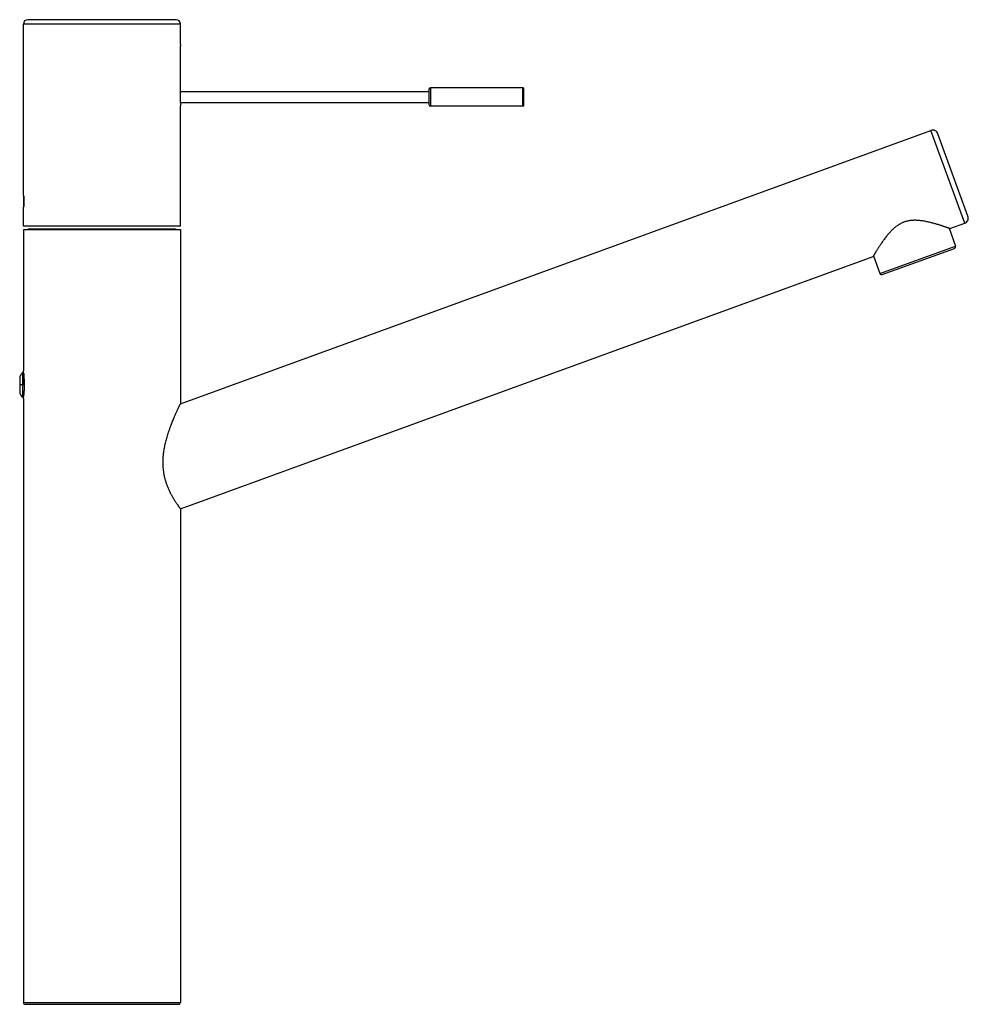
# Model space of a CAD drawing. Header units: millimetres. Extents: x 130 to 789, y -195 to 496.
# Tile 5 of 5: x 529 to 789, y 226 to 496. Entities that reach past the tile are written whole.
import ezdxf

# ---------------------------------------------------------------- set-up
doc = ezdxf.new("R2010")
doc.units = ezdxf.units.MM
doc.header["$LTSCALE"] = 30.734
doc.layers.get('0').update_dxf_attribs({"linetype": 'CONTINUOUS'})

msp = doc.modelspace()

# ---------------------------------------------------------------- linework, layer by layer
for p, q in [((530.01, 448.41), (530.01, 494.41)), ((573.01, 494.41), (530.01, 494.41)), ((571.81, 495.61), (531.21, 495.61)), ((573.01, 488.81), (573.01, 494.41)), ((572.92, 486.91), (572.92, 473.91)), ((641.41, 476.96), (641.41, 471.96)), ((666.71, 476.96), (641.41, 476.96)), ((666.71, 471.96), (666.71, 476.96)), ((572.92, 475.96), (641.01, 475.96)), ((641.01, 476.56), (641.01, 472.36)), ((667.01, 472.26), (667.01, 476.66)), ((572.94, 472.96), (641.01, 472.96)), ((573.01, 439.11), (573.01, 472.01)), ((666.71, 471.96), (641.41, 471.96)), ((573.01, 390.53), (778.41, 465.29)), ((787.65, 439.92), (778.41, 465.29)), ((788.54, 441.84), (780.33, 464.39)), ((530.11, 447.31), (530.11, 444.51)), ((530.01, 439.11), (530.01, 443.41)), ((783.61, 438.45), (787.65, 439.92)), ((573.01, 439.11), (530.01, 439.11)), ((530.01, 438.16), (530.01, 399.41)), ((530.01, 438.16), (573.01, 438.16)), ((531.71, 438.35), (571.31, 438.35)), ((573.01, 438.16), (573.01, 390.53)), ((783.36, 438.54), (785.13, 433.68)), ((764.45, 426.16), (785.13, 433.68)), ((765.1, 425.86), (784.83, 433.04)), ((573.01, 361.8), (762.56, 430.79)), ((762.69, 431.01), (764.45, 426.16)), ((529.81, 399.06), (529.81, 395.66)), ((530.11, 398.79), (530.11, 395.66)), ((529.01, 397.46), (529.01, 393.86)), ((529.81, 395.66), (529.01, 395.66)), ((530.11, 395.66), (529.81, 395.66)), ((529.81, 395.66), (529.81, 392.26)), ((530.01, 391.91), (530.01, 226.66)), ((573.01, 361.8), (573.01, 226.66)), ((530.01, 226.66), (573.01, 226.66)), ((530.51, 226.16), (572.51, 226.16))]:
    msp.add_line(p, q)
for centre, radius, start, end in [((531.21, 494.41), 1.2, 90, 180), ((571.81, 494.41), 1.2, 0, 90), ((641.41, 476.56), 0.4, 90, 180), ((666.71, 476.66), 0.3, 359.9999, 90), ((594.53, 473.92), 21.6, 180.0138, 185.0598), ((641.41, 472.36), 0.4, 180, 270), ((666.71, 472.26), 0.3, 270, 0.0001), ((778.92, 463.88), 1.5, 19.9998, 110), ((787.13, 441.33), 1.5, 290, 20.0002), ((531.71, 437.46), 0.89, 90, 128.1243), ((571.31, 437.46), 0.89, 51.8757, 90), ((784.66, 433.51), 0.5, 290, 20), ((764.92, 426.33), 0.5, 200, 290), ((531.01, 397.46), 2, 126.8697, 179.9999), ((530.11, 398.66), 0.5, 96.5887, 126.8699), ((531.01, 393.86), 2, 180.0001, 233.1303), ((530.51, 226.66), 0.5, 180, 270.0002), ((572.51, 226.66), 0.5, 269.9998, 0)]:
    msp.add_arc(centre, radius, start, end)
for points, knots in [([(573.01, 488.81), (573.01, 488.81), (573.01, 488.81), (573.01, 488.79), (573, 488.77), (573, 488.73), (573, 488.69), (572.99, 488.64), (572.99, 488.58), (572.98, 488.51), (572.98, 488.43), (572.97, 488.35), (572.97, 488.26), (572.96, 488.16), (572.95, 488.05), (572.95, 487.94), (572.94, 487.82), (572.94, 487.7), (572.93, 487.58), (572.93, 487.45), (572.93, 487.32), (572.92, 487.18), (572.92, 487.05), (572.92, 486.96), (572.92, 486.91)], [0, 0, 0, 0, 0.004796, 0.019127, 0.043052, 0.07692, 0.120365, 0.172744, 0.233512, 0.302153, 0.378859, 0.464135, 0.557592, 0.658011, 0.764044, 0.874694, 0.99033, 1.11146, 1.237704, 1.367676, 1.499856, 1.632493, 1.766389, 1.902476, 1.902476, 1.902476, 1.902476]), ([(530.01, 443.41), (530.01, 443.42), (530.01, 443.42), (530.01, 443.44), (530.01, 443.47), (530.02, 443.5), (530.02, 443.55), (530.03, 443.61), (530.04, 443.67), (530.04, 443.75), (530.05, 443.84), (530.06, 443.93), (530.07, 444.04), (530.08, 444.15), (530.09, 444.27), (530.1, 444.4), (530.11, 444.53), (530.12, 444.67), (530.13, 444.81), (530.13, 444.96), (530.14, 445.11), (530.14, 445.27), (530.15, 445.43), (530.15, 445.59), (530.15, 445.75), (530.15, 445.91), (530.15, 446.07), (530.15, 446.24), (530.15, 446.4), (530.14, 446.56), (530.14, 446.71), (530.13, 446.86), (530.13, 447.01), (530.12, 447.16), (530.11, 447.3), (530.1, 447.43), (530.09, 447.56), (530.08, 447.68), (530.07, 447.79), (530.06, 447.89), (530.05, 447.99), (530.04, 448.07), (530.04, 448.15), (530.03, 448.22), (530.02, 448.28), (530.02, 448.32), (530.01, 448.36), (530.01, 448.39), (530.01, 448.4), (530.01, 448.41), (530.01, 448.41)], [0, 0, 0, 0, 0.005383, 0.021495, 0.048294, 0.085747, 0.133498, 0.191517, 0.259654, 0.337463, 0.424567, 0.520596, 0.624879, 0.73694, 0.856667, 0.984037, 1.118293, 1.258012, 1.402262, 1.550235, 1.702526, 1.858658, 2.018019, 2.179307, 2.341242, 2.503305, 2.665151, 2.827388, 2.988837, 3.148528, 3.305357, 3.458141, 3.606741, 3.751195, 3.891087, 4.02542, 4.153055, 4.27307, 4.385443, 4.489773, 4.585804, 4.672837, 4.750805, 4.819226, 4.877534, 4.925497, 4.963025, 4.989826, 5.005922, 5.011298, 5.011298, 5.011298, 5.011298]), ([(783.61, 438.45), (783.6, 438.45), (783.59, 438.45), (783.56, 438.46), (783.51, 438.48), (783.44, 438.51), (783.36, 438.54), (783.25, 438.58), (783.12, 438.62), (782.96, 438.67), (782.79, 438.74), (782.59, 438.8), (782.37, 438.88), (782.13, 438.96), (781.86, 439.05), (781.57, 439.15), (781.25, 439.25), (780.91, 439.36), (780.53, 439.48), (780.13, 439.6), (779.71, 439.72), (779.25, 439.85), (778.78, 439.98), (778.28, 440.1), (777.76, 440.23), (777.23, 440.34), (776.7, 440.44), (776.18, 440.53), (775.66, 440.6), (775.17, 440.65), (774.69, 440.69), (774.24, 440.71), (773.81, 440.71), (773.4, 440.69), (773.01, 440.66), (772.63, 440.62), (772.28, 440.56), (771.94, 440.49), (771.61, 440.4), (771.28, 440.31), (770.97, 440.2), (770.66, 440.07), (770.36, 439.94), (770.05, 439.78), (769.75, 439.61), (769.45, 439.43), (769.14, 439.22), (768.83, 438.99), (768.52, 438.74), (768.2, 438.47), (767.88, 438.17), (767.55, 437.85), (767.22, 437.5), (766.88, 437.12), (766.55, 436.74), (766.22, 436.33), (765.91, 435.92), (765.6, 435.51), (765.3, 435.1), (765.02, 434.7), (764.75, 434.31), (764.5, 433.94), (764.27, 433.59), (764.06, 433.25), (763.86, 432.94), (763.68, 432.65), (763.51, 432.38), (763.36, 432.14), (763.23, 431.92), (763.11, 431.72), (763, 431.54), (762.9, 431.38), (762.82, 431.24), (762.75, 431.12), (762.69, 431.02), (762.64, 430.94), (762.61, 430.87), (762.58, 430.83), (762.56, 430.8), (762.56, 430.79), (762.56, 430.79)], [0, 0, 0, 0, 0.010386, 0.041255, 0.092559, 0.164771, 0.258008, 0.373467, 0.511806, 0.672777, 0.856732, 1.063982, 1.295135, 1.551673, 1.833897, 2.142417, 2.477634, 2.841592, 3.231995, 3.648092, 4.092922, 4.564589, 5.058754, 5.577757, 6.113842, 6.656745, 7.192687, 7.727225, 8.248003, 8.752037, 9.223189, 9.680016, 10.110867, 10.519388, 10.911632, 11.284318, 11.646019, 11.993304, 12.334306, 12.668517, 12.999501, 13.330851, 13.66546, 14.002577, 14.350087, 14.704343, 15.073065, 15.455526, 15.853026, 16.276069, 16.710163, 17.170648, 17.658131, 18.164437, 18.673982, 19.1904, 19.715324, 20.23389, 20.741914, 21.23191, 21.703901, 22.152085, 22.574608, 22.972816, 23.344778, 23.686566, 24.000322, 24.286245, 24.545287, 24.777833, 24.986087, 25.171369, 25.333863, 25.473812, 25.590446, 25.684291, 25.756728, 25.808024, 25.838825, 25.849181, 25.849181, 25.849181, 25.849181]), ([(530.01, 391.91), (530.01, 391.92), (530.01, 391.92), (530.01, 391.94), (530.02, 391.98), (530.03, 392.02), (530.04, 392.08), (530.05, 392.15), (530.06, 392.23), (530.08, 392.33), (530.09, 392.43), (530.11, 392.55), (530.13, 392.68), (530.15, 392.82), (530.17, 392.97), (530.19, 393.13), (530.21, 393.3), (530.22, 393.48), (530.24, 393.66), (530.26, 393.85), (530.28, 394.05), (530.29, 394.26), (530.3, 394.47), (530.31, 394.68), (530.32, 394.89), (530.33, 395.11), (530.33, 395.33), (530.34, 395.55), (530.34, 395.77), (530.33, 395.99), (530.33, 396.21), (530.32, 396.43), (530.31, 396.65), (530.3, 396.86), (530.29, 397.07), (530.28, 397.27), (530.26, 397.47), (530.24, 397.66), (530.23, 397.84), (530.21, 398.02), (530.19, 398.19), (530.17, 398.35), (530.15, 398.5), (530.13, 398.64), (530.11, 398.77), (530.09, 398.89), (530.08, 399), (530.06, 399.09), (530.05, 399.18), (530.04, 399.25), (530.03, 399.31), (530.02, 399.35), (530.01, 399.38), (530.01, 399.4), (530.01, 399.41), (530.01, 399.41)], [0, 0, 0, 0, 0.006704, 0.026531, 0.059322, 0.10532, 0.163991, 0.235595, 0.319836, 0.415495, 0.522753, 0.641799, 0.77242, 0.91433, 1.066899, 1.229068, 1.399554, 1.577682, 1.763012, 1.955582, 2.155013, 2.360283, 2.570046, 2.783149, 2.998953, 3.216447, 3.435582, 3.656139, 3.877614, 4.099191, 4.319446, 4.537801, 4.753352, 4.965282, 5.173117, 5.376353, 5.574742, 5.767733, 5.954497, 6.134046, 6.305423, 6.467614, 6.619685, 6.760933, 6.891218, 7.01062, 7.118797, 7.215896, 7.30159, 7.374313, 7.433479, 7.479411, 7.51196, 7.531627, 7.5383, 7.5383, 7.5383, 7.5383]), ([(573.01, 361.8), (573.01, 361.8), (572.99, 361.81), (572.97, 361.84), (572.93, 361.89), (572.88, 361.96), (572.82, 362.06), (572.73, 362.17), (572.64, 362.3), (572.53, 362.45), (572.4, 362.62), (572.27, 362.82), (572.12, 363.03), (571.96, 363.27), (571.78, 363.53), (571.6, 363.81), (571.41, 364.11), (571.22, 364.43), (571.01, 364.77), (570.81, 365.12), (570.6, 365.5), (570.4, 365.88), (570.19, 366.29), (569.99, 366.7), (569.8, 367.12), (569.62, 367.56), (569.44, 367.99), (569.28, 368.44), (569.12, 368.89), (568.98, 369.35), (568.85, 369.81), (568.73, 370.27), (568.62, 370.74), (568.53, 371.21), (568.45, 371.69), (568.38, 372.18), (568.32, 372.67), (568.28, 373.18), (568.25, 373.69), (568.24, 374.21), (568.24, 374.74), (568.26, 375.28), (568.29, 375.83), (568.34, 376.39), (568.4, 376.97), (568.48, 377.57), (568.58, 378.17), (568.7, 378.79), (568.83, 379.43), (568.99, 380.09), (569.16, 380.74), (569.34, 381.41), (569.54, 382.07), (569.75, 382.72), (569.97, 383.37), (570.2, 384), (570.42, 384.61), (570.65, 385.19), (570.87, 385.75), (571.08, 386.27), (571.28, 386.76), (571.48, 387.21), (571.66, 387.63), (571.83, 388.02), (571.99, 388.37), (572.14, 388.69), (572.27, 388.98), (572.39, 389.24), (572.5, 389.48), (572.6, 389.68), (572.69, 389.86), (572.76, 390.02), (572.83, 390.16), (572.88, 390.27), (572.93, 390.36), (572.96, 390.43), (572.99, 390.48), (573, 390.51), (573.01, 390.53), (573.01, 390.53)], [0, 0, 0, 0, 0.012595, 0.050377, 0.113211, 0.200897, 0.313149, 0.450947, 0.614219, 0.801752, 1.014902, 1.253363, 1.516191, 1.803298, 2.113892, 2.448461, 2.803129, 3.177777, 3.572557, 3.987288, 4.414343, 4.850882, 5.302605, 5.763243, 6.230197, 6.699258, 7.172013, 7.646586, 8.123258, 8.599876, 9.078652, 9.559284, 10.039008, 10.522768, 11.008435, 11.500053, 11.996544, 12.498493, 13.011566, 13.532096, 14.056067, 14.597557, 15.155117, 15.715448, 16.300806, 16.905971, 17.512558, 18.143798, 18.79959, 19.471813, 20.15166, 20.841494, 21.53439, 22.226758, 22.910247, 23.582953, 24.232511, 24.858413, 25.456475, 26.022652, 26.546415, 27.039483, 27.499686, 27.926748, 28.310719, 28.661192, 28.979931, 29.270318, 29.527322, 29.754167, 29.95631, 30.132938, 30.284709, 30.409743, 30.509846, 30.587538, 30.6427, 30.675373, 30.686156, 30.686156, 30.686156, 30.686156])]:
    msp.add_open_spline(points, degree=3, knots=knots)

doc.saveas('drawing.dxf')
